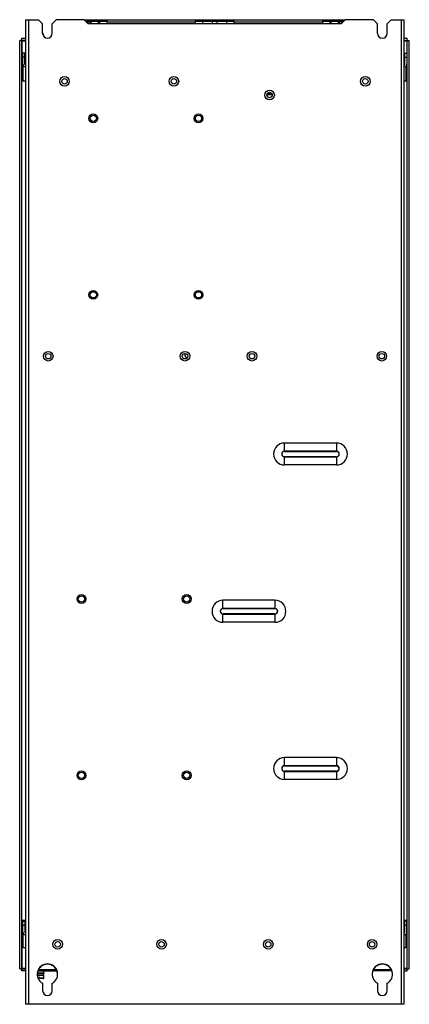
# Model space of a CAD drawing. Header units: millimetres. Extents: x 167 to 452, y 68 to 788.
import ezdxf

# ---------------------------------------------------------------- set-up
doc = ezdxf.new("R2010")
doc.units = ezdxf.units.MM
doc.header["$LTSCALE"] = 55.571787
doc.layers.get('0').update_dxf_attribs({"linetype": 'CONTINUOUS'})

msp = doc.modelspace()

# ---------------------------------------------------------------- linework, layer by layer
at = {"color": 7, "linetype": 'CONTINUOUS'}
for p, q in [((171.54, 788.35), (171.54, 68.35)), ((171.54, 788.35), (181.04, 788.35)), ((173.84, 68.35), (173.84, 788.35)), ((184.04, 785.35), (181.04, 788.35)), ((184.04, 778.35), (184.04, 785.35)), ((194.04, 788.35), (191.04, 785.35)), ((191.04, 778.35), (191.04, 785.35)), ((214.34, 788.35), (194.04, 788.35)), ((217.34, 785.35), (214.34, 788.35)), ((214.79, 788.35), (214.79, 787.9)), ((214.79, 788.35), (405.29, 788.35)), ((216.14, 787.35), (231.22, 787.35)), ((217.24, 785.45), (217.24, 786.35)), ((402.34, 785.35), (217.34, 785.35)), ((218.73, 785.35), (218.73, 787.15)), ((218.73, 787.15), (219.6, 787.15)), ((219.03, 787.15), (219.03, 787.35)), ((219.6, 785.35), (219.6, 787.35)), ((222.29, 787.35), (222.29, 788.35)), ((224.98, 785.35), (224.98, 787.35)), ((224.98, 787.15), (225.85, 787.15)), ((225.55, 787.15), (225.55, 787.35)), ((225.85, 785.35), (225.85, 787.15)), ((228.22, 788.35), (228.22, 787.35)), ((229.22, 787.35), (229.22, 788.35)), ((231.22, 785.35), (231.22, 788.35)), ((231.22, 786.85), (295.87, 786.85)), ((295.87, 785.35), (295.87, 788.35)), ((295.87, 787.35), (324.22, 787.35)), ((297.87, 788.35), (297.87, 787.35)), ((298.87, 787.35), (298.87, 788.35)), ((301.23, 785.35), (301.23, 787.15)), ((301.23, 787.15), (308.35, 787.15)), ((301.53, 787.15), (301.53, 787.35)), ((308.05, 787.15), (308.05, 787.35)), ((308.35, 785.35), (308.35, 787.15)), ((311.73, 785.35), (311.73, 787.15)), ((311.73, 787.15), (318.85, 787.15)), ((312.03, 787.15), (312.03, 787.35)), ((318.55, 787.15), (318.55, 787.35)), ((318.85, 785.35), (318.85, 787.15)), ((321.22, 788.35), (321.22, 787.35)), ((322.22, 787.35), (322.22, 788.35)), ((324.22, 785.35), (324.22, 788.35)), ((324.22, 786.85), (388.87, 786.85)), ((388.87, 785.35), (388.87, 788.35)), ((388.87, 787.35), (404.34, 787.35)), ((390.87, 788.35), (390.87, 787.35)), ((391.87, 787.35), (391.87, 788.35)), ((394.23, 785.35), (394.23, 787.15)), ((394.23, 787.15), (395.1, 787.15)), ((394.53, 787.15), (394.53, 787.35)), ((395.1, 785.35), (395.1, 787.35)), ((397.79, 788.35), (397.79, 787.35)), ((400.48, 785.35), (400.48, 787.35)), ((400.48, 787.15), (401.35, 787.15)), ((401.05, 787.15), (401.05, 787.35)), ((401.35, 785.35), (401.35, 787.15)), ((405.34, 788.35), (402.34, 785.35)), ((402.84, 785.85), (402.84, 786.35)), ((426.04, 788.35), (405.34, 788.35)), ((429.04, 785.35), (426.04, 788.35)), ((429.04, 778.35), (429.04, 785.35)), ((439.04, 788.35), (436.04, 785.35)), ((436.04, 778.35), (436.04, 785.35)), ((439.04, 788.35), (448.54, 788.35)), ((446.24, 788.35), (446.24, 68.35)), ((448.54, 68.35), (448.54, 788.35)), ((184.04, 778.55), (184.31, 778.55)), ((184.71, 777.55), (184.31, 778.55)), ((167.24, 94.25), (167.24, 773.25)), ((171.54, 773.25), (167.24, 773.25)), ((168.74, 92.75), (168.74, 774.75)), ((168.74, 774.75), (171.54, 774.75)), ((169.04, 743.75), (169.04, 772.95)), ((169.04, 772.95), (171.54, 772.95)), ((184.38, 777.55), (184.71, 777.55)), ((184.71, 776.74), (184.71, 777.55)), ((448.54, 774.75), (450.74, 774.75)), ((448.54, 773.25), (452.24, 773.25)), ((448.54, 772.95), (450.44, 772.95)), ((450.44, 772.95), (450.44, 763.95)), ((450.74, 92.75), (450.74, 774.75)), ((452.24, 94.25), (452.24, 773.25)), ((169.54, 755.75), (169.54, 763.95)), ((171.04, 763.95), (169.54, 763.95)), ((171.04, 755.75), (171.04, 763.95)), ((171.04, 763.75), (171.54, 763.75)), ((448.54, 763.75), (449.04, 763.75)), ((449.04, 755.75), (449.04, 763.95)), ((449.04, 763.95), (450.54, 763.95)), ((450.54, 763.95), (450.54, 755.75)), ((171.04, 760.95), (169.54, 760.95)), ((449.04, 760.95), (450.54, 760.95)), ((169.74, 743.75), (169.74, 755.27)), ((171.54, 755.45), (171.34, 755.45)), ((171.54, 753.95), (171.34, 753.95)), ((448.74, 755.45), (448.54, 755.45)), ((448.74, 753.95), (448.54, 753.95)), ((449.74, 754.36), (449.74, 743.75)), ((450.44, 755.51), (450.44, 743.75)), ((168.74, 743.75), (171.54, 743.75)), ((448.54, 743.75), (450.74, 743.75)), ((348.14, 733.75), (351.95, 733.75)), ((351.71, 734.05), (348.38, 734.05)), ((360.94, 472.7), (360.94, 478.76)), ((398.94, 478.76), (360.94, 478.76)), ((398.94, 478.76), (398.94, 472.7)), ((360.92, 472.7), (398.94, 472.7)), ((398.94, 472.79), (360.94, 472.79)), ((360.94, 462.73), (360.94, 468.79)), ((398.97, 468.79), (360.94, 468.79)), ((360.94, 468.71), (398.94, 468.71)), ((398.94, 468.79), (398.94, 462.73)), ((398.94, 462.73), (360.94, 462.73)), ((353.94, 363.76), (315.94, 363.76)), ((315.94, 357.7), (315.94, 363.76)), ((353.94, 363.76), (353.94, 357.7)), ((315.92, 357.7), (353.94, 357.7)), ((353.94, 357.79), (315.94, 357.79)), ((353.97, 353.79), (315.94, 353.79)), ((315.94, 347.73), (315.94, 353.79)), ((315.94, 353.71), (353.94, 353.71)), ((353.94, 353.79), (353.94, 347.73)), ((353.94, 347.73), (315.94, 347.73)), ((398.94, 248.76), (360.94, 248.76)), ((360.94, 242.7), (360.94, 248.76)), ((398.94, 248.76), (398.94, 242.7)), ((360.92, 242.7), (398.94, 242.7)), ((398.94, 242.79), (360.94, 242.79)), ((398.97, 238.79), (360.94, 238.79)), ((360.94, 232.73), (360.94, 238.79)), ((360.94, 238.71), (398.94, 238.71)), ((398.94, 238.79), (398.94, 232.73)), ((398.94, 232.73), (360.94, 232.73)), ((171.54, 129.75), (168.74, 129.75)), ((169.04, 94.55), (169.04, 129.75)), ((169.74, 129.25), (169.74, 129.75)), ((450.74, 129.75), (448.54, 129.75)), ((449.74, 129.75), (449.74, 129.25)), ((450.44, 129.75), (450.44, 129.25)), ((169.54, 129.25), (171.04, 129.25)), ((169.54, 121.05), (169.54, 129.25)), ((169.54, 126.25), (171.04, 126.25)), ((171.04, 129.25), (171.04, 121.05)), ((450.54, 129.25), (449.04, 129.25)), ((449.04, 121.05), (449.04, 129.25)), ((450.54, 126.25), (449.04, 126.25)), ((450.54, 121.05), (450.54, 129.25)), ((169.74, 109.75), (169.74, 120.57)), ((171.34, 120.75), (171.54, 120.75)), ((171.34, 119.25), (171.54, 119.25)), ((448.54, 120.75), (448.74, 120.75)), ((448.54, 119.25), (448.74, 119.25)), ((449.74, 119.66), (449.74, 109.75)), ((450.44, 120.81), (450.44, 94.55)), ((171.54, 109.75), (169.74, 109.75)), ((449.74, 109.75), (448.54, 109.75)), ((167.24, 94.25), (171.54, 94.25)), ((171.54, 94.55), (169.04, 94.55)), ((181.25, 93.85), (194.07, 93.85)), ((426.25, 93.85), (439.07, 93.85)), ((450.44, 94.55), (448.54, 94.55)), ((448.54, 94.25), (452.24, 94.25)), ((171.54, 92.75), (168.74, 92.75)), ((185.04, 90.55), (180.15, 90.55)), ((180.19, 91.35), (185.04, 91.35)), ((180.21, 89.75), (184.84, 89.75)), ((180.51, 92.75), (194.38, 92.75)), ((184.71, 92.55), (180.68, 92.55)), ((181.14, 87.54), (180.83, 87.54)), ((181.14, 87.25), (180.91, 87.25)), ((181.94, 88.05), (181.14, 88.05)), ((181.14, 88.05), (181.14, 87.25)), ((181.94, 87.25), (181.94, 88.05)), ((184.79, 87.54), (181.94, 87.54)), ((184.49, 87.25), (181.94, 87.25)), ((184.71, 92.55), (184.41, 91.35)), ((184.63, 89.75), (184.63, 90.55)), ((184.71, 92.75), (184.71, 92.55)), ((184.79, 87.54), (184.84, 89.75)), ((185.04, 90.55), (185.04, 91.35)), ((439.38, 92.75), (425.51, 92.75)), ((448.54, 92.75), (450.74, 92.75)), ((184.04, 83.71), (184.04, 78.35)), ((191.04, 78.35), (191.04, 83.71)), ((429.04, 83.71), (429.04, 78.35)), ((436.04, 78.35), (436.04, 83.71)), ((448.54, 68.35), (171.54, 68.35))]:
    msp.add_line(p, q, dxfattribs=at)
for centre, radius in [((200.04, 743.25), 3.5), ((200.04, 743.25), 2), ((280.04, 743.25), 3.5), ((280.04, 743.25), 2), ((420.04, 743.25), 3.5), ((420.04, 743.25), 2), ((350.04, 733.25), 3.5), ((350.04, 733.25), 2), ((221.04, 716.15), 3.25), ((221.04, 716.15), 2.3), ((298.04, 716.15), 3.25), ((298.04, 716.15), 2.3), ((221.04, 587.15), 3.25), ((221.04, 587.15), 2.3), ((298.04, 587.15), 3.25), ((298.04, 587.15), 2.3), ((188.14, 542.25), 3.5), ((188.14, 542.25), 2), ((288.14, 542.25), 3.5), ((288.14, 542.25), 2), ((337.14, 542.25), 3.5), ((337.14, 542.25), 2), ((432.14, 542.25), 3.5), ((432.14, 542.25), 2), ((212.44, 364.75), 3.25), ((289.44, 364.75), 3.25), ((212.44, 364.75), 2.3), ((289.44, 364.75), 2.3), ((212.44, 235.75), 3.25), ((212.44, 235.75), 2.3), ((289.44, 235.75), 3.25), ((289.44, 235.75), 2.3), ((195.04, 112.25), 3.5), ((271.04, 112.25), 3.5), ((349.04, 112.25), 3.5), ((425.04, 112.25), 3.5), ((195.04, 112.25), 2), ((271.04, 112.25), 2), ((349.04, 112.25), 2), ((425.04, 112.25), 2)]:
    msp.add_circle(centre, radius, dxfattribs=at)
for centre, radius, start, end in [((218.24, 786.35), 2, 149.93635, 178.01342), ((218.24, 786.35), 1, 90, 180), ((401.84, 786.35), 1, 0, 90), ((401.84, 786.35), 2, 9.77093, 30.06673), ((187.54, 778.35), 3.5, 180, 360), ((432.54, 778.35), 3.5, 180, 360), ((171.34, 755.75), 1.8, 180, 270), ((171.34, 755.75), 0.3, 180, 270), ((448.74, 755.75), 1.8, 270, 360), ((448.74, 755.75), 0.3, 270, 360), ((290.04, 543.05), 2, 143.87476, 248.27233), ((360.94, 470.75), 8.02, 90, 270), ((398.94, 470.75), 8.02, 270, 90), ((360.94, 470.75), 1.95, 90.66996, 270), ((398.94, 470.75), 1.95, 270.66996, 90), ((315.94, 355.75), 8.02, 90, 270), ((353.94, 355.75), 8.02, 270, 90), ((315.94, 355.75), 1.95, 90.66996, 270), ((353.94, 355.75), 1.95, 270.66996, 90), ((360.94, 240.75), 8.02, 90, 270), ((398.94, 240.75), 8.02, 270, 90), ((360.94, 240.75), 1.95, 90.66996, 270), ((398.94, 240.75), 1.95, 270.66996, 90), ((171.34, 121.05), 1.8, 180, 270), ((171.34, 121.05), 0.3, 180, 270), ((448.74, 121.05), 1.8, 270, 360), ((448.74, 121.05), 0.3, 270, 360), ((187.54, 90.35), 7.5, 297.81814, 242.18186), ((187.54, 90.15), 7.5, 6.44922, 154.92413), ((432.54, 90.35), 7.5, 297.81814, 242.18186), ((432.54, 90.15), 7.5, 6.44922, 154.92413), ((184.49, 87.55), 0.3, 270, 358.7), ((187.54, 78.35), 3.5, 180, 360), ((432.54, 78.35), 3.5, 180, 360)]:
    msp.add_arc(centre, radius, start, end, dxfattribs=at)
for points, knots in [([(169.04, 772.95), (169.01, 772.98), (168.95, 773.05), (168.85, 773.13), (168.8, 773.21), (168.74, 773.23), (168.74, 773.25)], [0, 0, 0, 0, 0.331433, 0.644644, 0.891191, 1, 1, 1, 1]), ([(450.44, 772.95), (450.48, 772.98), (450.54, 773.04), (450.63, 773.14), (450.7, 773.19), (450.73, 773.25), (450.74, 773.25)], [0, 0, 0, 0, 0.331431, 0.644649, 0.891173, 1, 1, 1, 1]), ([(360.94, 472.79), (360.42, 472.78), (359.34, 472.35), (358.68, 470.75), (359.34, 469.15), (360.42, 468.71), (360.94, 468.71)], [0, 0, 0, 0, 0.25006, 0.500038, 0.749994, 1, 1, 1, 1]), ([(398.94, 468.71), (399.47, 468.71), (400.55, 469.14), (401.2, 470.75), (400.55, 472.35), (399.47, 472.79), (398.94, 472.79)], [0, 0, 0, 0, 0.25006, 0.500038, 0.749994, 1, 1, 1, 1]), ([(315.94, 357.79), (315.42, 357.78), (314.34, 357.35), (313.68, 355.75), (314.34, 354.15), (315.42, 353.71), (315.94, 353.71)], [0, 0, 0, 0, 0.25006, 0.500038, 0.749994, 1, 1, 1, 1]), ([(353.94, 353.71), (354.47, 353.71), (355.55, 354.14), (356.2, 355.75), (355.55, 357.35), (354.47, 357.79), (353.94, 357.79)], [0, 0, 0, 0, 0.25006, 0.500038, 0.749994, 1, 1, 1, 1]), ([(360.94, 242.79), (360.42, 242.78), (359.34, 242.35), (358.68, 240.75), (359.34, 239.15), (360.42, 238.71), (360.94, 238.71)], [0, 0, 0, 0, 0.25006, 0.500038, 0.749994, 1, 1, 1, 1]), ([(398.94, 238.71), (399.47, 238.71), (400.55, 239.14), (401.2, 240.75), (400.55, 242.35), (399.47, 242.79), (398.94, 242.79)], [0, 0, 0, 0, 0.25006, 0.500038, 0.749994, 1, 1, 1, 1]), ([(169.04, 94.55), (169.01, 94.52), (168.95, 94.45), (168.86, 94.36), (168.79, 94.31), (168.76, 94.25), (168.74, 94.25)], [0, 0, 0, 0, 0.331433, 0.644644, 0.891191, 1, 1, 1, 1]), ([(450.44, 94.55), (450.48, 94.51), (450.54, 94.45), (450.64, 94.36), (450.69, 94.29), (450.74, 94.26), (450.74, 94.25)], [0, 0, 0, 0, 0.33145, 0.644642, 0.89127, 1, 1, 1, 1])]:
    msp.add_open_spline(points, degree=3, knots=knots, dxfattribs=at)

doc.saveas('drawing.dxf')
